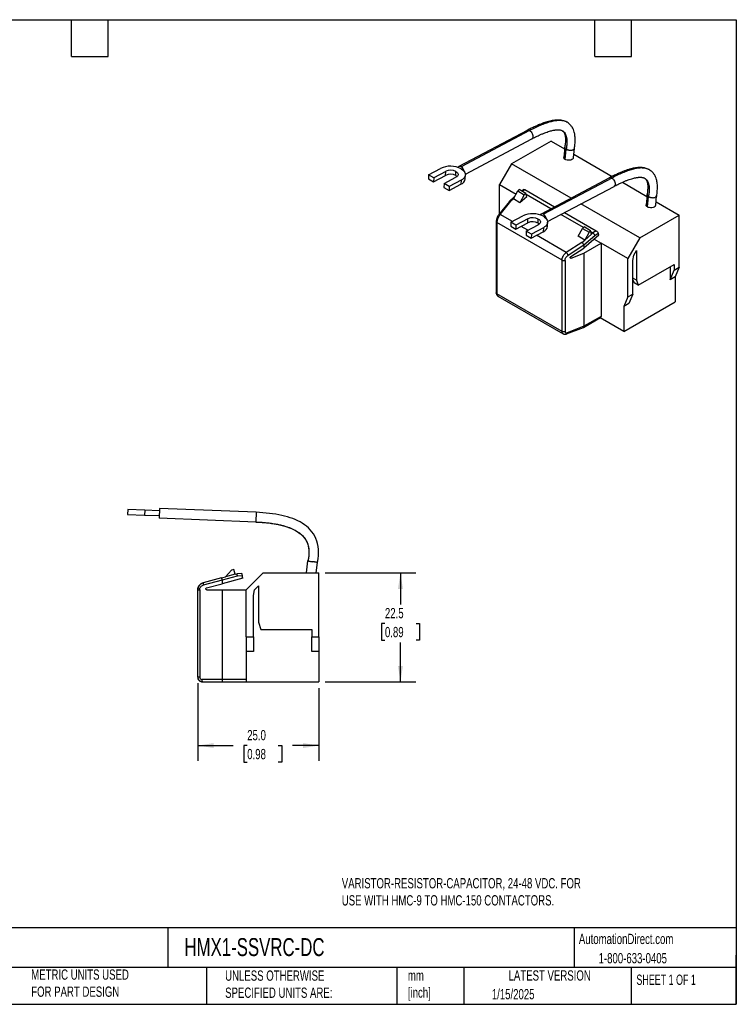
# Model space of a CAD drawing. Header units: millimetres. Extents: x 6 to 273, y 6 to 210.
# Tile 2 of 2: x 125 to 273, y 6 to 210. Entities that reach past the tile are written whole.
import ezdxf

# ---------------------------------------------------------------- set-up
doc = ezdxf.new("R2010")
doc.units = ezdxf.units.MM
doc.linetypes.add('SLD-Solid', pattern=[0])
doc.layers.add('DIMENSIONS', color=140, linetype='SLD-Solid', lineweight=25)
doc.layers.add('TEXT', color=140, linetype='SLD-Solid', lineweight=25)
doc.styles.add('SLDTEXTSTYLE0', font='TXT', dxfattribs={"width": 0.7})
doc.styles.add('SLDTEXTSTYLE1', font='TXT', dxfattribs={"width": 0.65})
doc.dimstyles.new('SLDDIMSTYLE0', dxfattribs={"dimtxt": 2.158008, "dimasz": 3.302, "dimexe": 0, "dimexo": 0.0625, "dimgap": 0.539502, "dimtad": 0, "dimtih": 1, "dimtoh": 1, "dimrnd": 1e-09, "dimzin": 12, "dimdsep": 46, "dimtxsty": 'SLDTEXTSTYLE0', "dimsah": 1, "dimcen": 0.09, "dimadec": 0, "dimazin": 3, "dimtfac": 1, "dimtofl": 0, "dimtmove": 0, "dimatfit": 3, "dimfxl": 0, "dimfrac": 2, "dimtolj": 1, "dimtzin": 12, "dimarcsym": 0})
doc.dimstyles.new('SLDDIMSTYLE1', dxfattribs={"dimtxt": 2.158008, "dimasz": 3.302, "dimexe": 0, "dimexo": 0.0625, "dimgap": 0.539502, "dimtad": 0, "dimtih": 1, "dimtoh": 1, "dimrnd": 1e-09, "dimzin": 4, "dimdsep": 46, "dimtxsty": 'SLDTEXTSTYLE0', "dimsah": 1, "dimcen": 0.09, "dimadec": 0, "dimazin": 1, "dimtfac": 1, "dimtofl": 0, "dimtmove": 0, "dimatfit": 3, "dimfxl": 0, "dimfrac": 2, "dimtolj": 1, "dimtzin": 12, "dimarcsym": 0})

# ---------------------------------------------------------------- blocks, each defined once
blk = doc.blocks.new('_D_2')
at = {"layer": 'DIMENSIONS'}
for p, q in [((188.23, 95.39), (206.95, 95.39)), ((203.77, 95.39), (203.77, 88.84)), ((200.57, 84.93), (199.84, 84.93)), ((199.84, 84.93), (199.84, 81.5)), ((206.98, 84.93), (207.7, 84.93)), ((207.7, 84.93), (207.7, 81.5)), ((199.84, 81.5), (200.57, 81.5)), ((207.7, 81.5), (206.98, 81.5)), ((203.77, 72.89), (203.77, 81.02)), ((188.23, 72.89), (206.95, 72.89))]:
    blk.add_line(p, q, dxfattribs=at)
for points in [[(203.77, 95.39), (203.26, 92.09), (204.28, 92.09)], [(203.77, 72.89), (204.28, 76.2), (203.26, 76.2)]]:
    blk.add_solid(points, dxfattribs=at)
at = {"layer": 'DIMENSIONS', "char_height": 2.117, "attachment_point": 1, "style": 'SLDTEXTSTYLE0'}
for s, insert in [('22.5', (200.57, 88.14)), ('0.89', (200.57, 84.23))]:
    blk.add_mtext(s, dxfattribs=dict(at, insert=insert))
blk = doc.blocks.new('_D_3')
at = {"layer": 'DIMENSIONS'}
for p, q in [((161.96, 72.62), (161.96, 56.58)), ((186.96, 71.62), (186.96, 56.58)), ((161.96, 59.75), (169.23, 59.75)), ((172.16, 59.75), (171.43, 59.75)), ((171.43, 59.75), (171.43, 56.32)), ((178.57, 59.75), (179.29, 59.75)), ((179.29, 59.75), (179.29, 56.32)), ((186.96, 59.75), (181.49, 59.75)), ((171.43, 56.32), (172.16, 56.32)), ((179.29, 56.32), (178.57, 56.32))]:
    blk.add_line(p, q, dxfattribs=at)
for points in [[(161.96, 59.75), (165.27, 59.24), (165.27, 60.26)], [(186.96, 59.75), (183.66, 60.26), (183.66, 59.24)]]:
    blk.add_solid(points, dxfattribs=at)
at = {"layer": 'DIMENSIONS', "char_height": 2.117, "attachment_point": 1, "style": 'SLDTEXTSTYLE0'}
for s, insert in [('25.0', (172.16, 62.96)), ('0.98', (172.16, 59.05))]:
    blk.add_mtext(s, dxfattribs=dict(at, insert=insert))

msp = doc.modelspace()

# ---------------------------------------------------------------- linework, layer by layer
for p, q in [((238.15, 188.369), (238.117, 188.385)), ((229.917, 186.715), (215.804, 179.234)), ((230.414, 186.664), (216.301, 179.183)), ((217.159, 177.688), (230.853, 184.948)), ((234.84, 184.49), (226.708, 179.796)), ((234.84, 184.49), (237.631, 182.879)), ((237.666, 183.228), (237.457, 181.14)), ((239.461, 181.08), (239.651, 182.979)), ((237.746, 180.698), (237.96, 182.836)), ((239.531, 181.782), (247.454, 177.209)), ((209.573, 177.557), (212.046, 178.868)), ((226.708, 179.796), (224.233, 175.51)), ((238.967, 172.719), (226.708, 179.796)), ((209.573, 177.557), (209.544, 176.724)), ((210.634, 176.944), (209.573, 177.557)), ((210.605, 176.112), (213.078, 177.423)), ((210.634, 176.944), (210.605, 176.112)), ((213.107, 178.255), (210.634, 176.944)), ((212.755, 175.72), (215.228, 177.031)), ((213.078, 177.423), (213.107, 178.255)), ((215.198, 177.372), (215.227, 178.205)), ((217.137, 176.706), (217.166, 177.539)), ((246.887, 176.918), (232.775, 169.437)), ((247.384, 176.867), (233.272, 169.386)), ((255.121, 178.573), (255.087, 178.588)), ((209.544, 176.724), (210.605, 176.112)), ((212.755, 175.72), (212.726, 174.887)), ((212.726, 174.887), (213.787, 174.275)), ((213.816, 175.107), (212.755, 175.72)), ((213.787, 174.275), (216.26, 175.586)), ((213.816, 175.107), (213.787, 174.275)), ((216.289, 176.418), (213.816, 175.107)), ((216.289, 176.418), (216.26, 175.586)), ((224.233, 175.51), (227.612, 173.559)), ((224.233, 169.557), (224.233, 175.51)), ((234.129, 167.891), (247.824, 175.151)), ((249.552, 175.997), (254.602, 173.082)), ((227.327, 173.034), (226.245, 172.075)), ((227.071, 172.561), (227.959, 174.199)), ((227.959, 174.199), (228.285, 174.488)), ((227.959, 174.199), (229.302, 173.423)), ((229.628, 173.713), (228.285, 174.488)), ((229.302, 173.423), (228.414, 171.785)), ((229.813, 173.025), (228.414, 171.785)), ((229.206, 174.514), (228.745, 174.223)), ((228.896, 174.136), (229.432, 174.474)), ((229.628, 173.713), (229.302, 173.423)), ((229.432, 174.474), (235.581, 170.924)), ((229.813, 173.025), (229.628, 173.713)), ((234.81, 170.516), (229.694, 173.47)), ((254.636, 173.431), (254.427, 171.343)), ((254.717, 170.901), (254.931, 173.039)), ((256.431, 171.283), (256.622, 173.182)), ((226.232, 172.06), (224.057, 169.336)), ((224.356, 169.365), (226.51, 172.064)), ((227.071, 172.561), (226.51, 172.064)), ((228.414, 171.785), (227.071, 172.561)), ((253.154, 164.529), (241.011, 171.539)), ((256.502, 171.985), (261.286, 169.224)), ((226.853, 167.924), (224.356, 169.365)), ((226.544, 167.76), (229.017, 169.071)), ((241.509, 166.649), (236.854, 169.336)), ((237.625, 169.744), (244.14, 165.983)), ((253.154, 164.529), (261.286, 169.224)), ((261.286, 158.445), (261.286, 169.224)), ((223.528, 167.872), (223.528, 153.174)), ((237.096, 159.92), (223.675, 167.668)), ((223.675, 167.668), (223.675, 152.97)), ((226.544, 167.76), (226.515, 166.927)), ((226.515, 166.927), (227.576, 166.315)), ((227.604, 167.148), (226.544, 167.76)), ((227.576, 166.315), (230.048, 167.626)), ((227.604, 167.148), (227.576, 166.315)), ((230.077, 168.458), (227.604, 167.148)), ((230.035, 166.087), (228.652, 166.885)), ((229.726, 165.923), (232.199, 167.234)), ((230.048, 167.626), (230.077, 168.458)), ((232.169, 167.575), (232.198, 168.408)), ((234.107, 166.91), (234.136, 167.742)), ((241.323, 166.484), (241.649, 166.773)), ((242.993, 165.998), (241.649, 166.773)), ((229.726, 165.923), (229.697, 165.09)), ((229.697, 165.09), (230.758, 164.478)), ((230.786, 165.311), (229.726, 165.923)), ((230.758, 164.478), (233.23, 165.789)), ((230.786, 165.311), (230.758, 164.478)), ((233.259, 166.621), (230.786, 165.311)), ((237.987, 161.497), (231.834, 165.049)), ((233.259, 166.621), (233.23, 165.789)), ((240.435, 164.846), (241.323, 166.484)), ((241.779, 164.07), (240.435, 164.846)), ((241.323, 166.484), (242.666, 165.708)), ((244.674, 165.106), (241.628, 162.405)), ((243.842, 164.959), (241.628, 162.997)), ((242.666, 165.708), (241.779, 164.07)), ((243.177, 165.31), (241.779, 164.07)), ((242.993, 165.998), (242.666, 165.708)), ((243.177, 165.31), (242.993, 165.998)), ((243.433, 165.538), (243.058, 165.754)), ((243.177, 165.31), (243.433, 165.538)), ((244.14, 165.983), (243.433, 165.538)), ((244.587, 165.43), (243.842, 164.959)), ((244.674, 165.106), (244.587, 165.43)), ((241.218, 163.573), (237.987, 161.497)), ((241.626, 163.016), (238.356, 160.915)), ((241.218, 163.573), (241.779, 164.07)), ((241.628, 161.386), (245.164, 163.427)), ((241.628, 162.997), (241.628, 162.405)), ((243.72, 164.26), (245.164, 163.427)), ((250.679, 160.243), (245.164, 163.427)), ((245.164, 163.427), (245.164, 148.321)), ((253.154, 164.529), (250.679, 160.243)), ((238.92, 160.664), (241.628, 162.405)), ((238.964, 160.36), (241.628, 161.386)), ((241.628, 161.386), (241.628, 146.28)), ((251.74, 159.875), (251.892, 160.957)), ((251.892, 160.957), (252.447, 161.919)), ((252.447, 161.919), (252.447, 155.792)), ((237.096, 145.222), (237.096, 159.92)), ((237.727, 159.884), (237.727, 145.186)), ((238.794, 160.458), (238.964, 160.36)), ((250.679, 152.322), (250.679, 160.243)), ((251.74, 152.935), (251.74, 159.875)), ((252.801, 154.772), (260.225, 159.058)), ((259.377, 158.568), (259.377, 155.873)), ((260.225, 159.058), (260.225, 157.833)), ((259.377, 155.873), (260.225, 157.833)), ((260.437, 156.486), (259.377, 155.873)), ((260.225, 157.833), (261.286, 158.445)), ((261.286, 158.445), (260.437, 156.486)), ((260.437, 156.486), (260.437, 151.341)), ((252.447, 155.792), (251.74, 156.201)), ((251.74, 155.874), (251.952, 155.261)), ((252.801, 154.772), (251.952, 155.261)), ((252.447, 155.792), (252.801, 154.772)), ((237.096, 145.222), (223.675, 152.97)), ((223.861, 152.524), (237.324, 144.753)), ((250.679, 152.322), (251.74, 152.935)), ((251.74, 152.935), (250.891, 150.975)), ((250.679, 152.322), (249.831, 150.362)), ((249.831, 145.218), (260.437, 151.341)), ((250.891, 150.975), (249.831, 150.362)), ((249.831, 150.362), (249.831, 145.218)), ((241.525, 146.051), (245.06, 148.092)), ((245.164, 148.321), (241.628, 146.28)), ((249.831, 145.218), (244.957, 148.032)), ((237.358, 144.743), (237.324, 144.753)), ((238.053, 144.715), (241.516, 146.048)), ((241.628, 146.28), (238.151, 144.941)), ((147.532, 108.465), (147.491, 107.465)), ((151.029, 108.322), (147.532, 108.465)), ((151.029, 108.322), (150.988, 107.322)), ((154.026, 108.199), (151.029, 108.322)), ((154.047, 108.699), (153.965, 106.7)), ((174.005, 107.883), (154.047, 108.699)), ((174.005, 107.883), (173.924, 105.9)), ((147.491, 107.465), (150.988, 107.322)), ((150.988, 107.322), (153.986, 107.2)), ((173.923, 105.885), (153.965, 106.7)), ((173.924, 105.9), (173.923, 105.885)), ((184.375, 95.393), (184.677, 97.859)), ((168.933, 95.953), (167.677, 94.575)), ((169.394, 96.077), (168.933, 95.953)), ((169.655, 95.105), (169.394, 96.077)), ((186.39, 95.393), (186.652, 97.529)), ((166.885, 94.363), (163.076, 93.342)), ((166.961, 93.892), (163.108, 92.859)), ((166.885, 94.363), (167.677, 94.575)), ((170.095, 94.705), (166.965, 93.866)), ((171.272, 94.296), (166.965, 93.142)), ((166.965, 93.866), (166.965, 93.142)), ((169.655, 95.105), (167.677, 94.575)), ((169.655, 95.105), (170.017, 95.202)), ((171.016, 95.249), (170.017, 95.202)), ((171.149, 94.754), (170.095, 94.705)), ((171.272, 94.296), (171.149, 94.754)), ((175.465, 95.393), (171.965, 91.893)), ((175.465, 95.393), (186.965, 95.393)), ((186.965, 82.193), (186.965, 95.393)), ((161.965, 73.893), (161.965, 91.893)), ((162.04, 92.338), (161.967, 91.893)), ((162.366, 91.893), (162.366, 73.893)), ((163.773, 92.286), (166.965, 93.142)), ((163.825, 91.893), (166.965, 91.893)), ((166.965, 91.893), (166.965, 73.393)), ((166.965, 91.893), (171.965, 91.893)), ((171.965, 82.193), (171.965, 91.893)), ((173.465, 90.693), (173.679, 91.911)), ((173.679, 91.911), (174.465, 92.696)), ((174.465, 92.696), (174.465, 85.193)), ((173.465, 82.193), (173.465, 90.693)), ((174.465, 85.193), (174.965, 83.693)), ((174.965, 83.693), (185.465, 83.693)), ((185.465, 83.693), (185.465, 82.193)), ((171.965, 82.193), (171.965, 79.193)), ((171.965, 82.193), (173.465, 82.193)), ((173.465, 82.193), (173.465, 79.193)), ((185.465, 82.193), (186.965, 82.193)), ((185.465, 79.193), (185.465, 82.193)), ((186.965, 82.193), (186.965, 79.193)), ((173.465, 79.193), (171.965, 79.193)), ((171.965, 79.193), (171.965, 72.893)), ((186.965, 79.193), (185.465, 79.193)), ((186.965, 79.193), (186.965, 72.893)), ((166.965, 73.393), (162.866, 73.393)), ((171.965, 73.393), (166.965, 73.393)), ((162.965, 72.893), (167.014, 72.893)), ((167.014, 72.893), (171.965, 72.893)), ((171.965, 72.893), (186.965, 72.893))]:
    msp.add_line(p, q)
at = {"flags": 128}
for points in [[(230.414, 186.664), (230.57, 186.552), (230.718, 186.404), (230.848, 186.228), (230.956, 186.031), (231.035, 185.825), (231.081, 185.619), (231.092, 185.423), (231.068, 185.248), (231.01, 185.102), (230.92, 184.993), (230.853, 184.948)], [(215.198, 177.372), (215.366, 177.257), (215.45, 177.182)], [(215.227, 178.205), (215.395, 178.09), (215.526, 177.961), (215.615, 177.823), (215.661, 177.68), (215.661, 177.535), (215.616, 177.394), (215.527, 177.26), (215.396, 177.137), (215.228, 177.031)], [(216.287, 178.767), (216.546, 178.597), (216.764, 178.411), (216.937, 178.212), (217.064, 178.004), (217.14, 177.789), (217.166, 177.571), (217.141, 177.355), (217.064, 177.144), (216.938, 176.942), (216.765, 176.751), (216.547, 176.575), (216.289, 176.418)], [(247.384, 176.867), (247.541, 176.755), (247.688, 176.607), (247.819, 176.431), (247.926, 176.234), (248.005, 176.028), (248.051, 175.822), (248.063, 175.626), (248.039, 175.451), (247.98, 175.305), (247.89, 175.196), (247.824, 175.151)], [(224.356, 169.365), (224.28, 169.386), (224.21, 169.394), (224.148, 169.389), (224.097, 169.37), (224.059, 169.339), (224.056, 169.335)], [(233.257, 168.97), (233.516, 168.8), (233.734, 168.614), (233.908, 168.415), (234.034, 168.207), (234.111, 167.992), (234.137, 167.775), (234.111, 167.558), (234.035, 167.347), (233.909, 167.145), (233.736, 166.954), (233.518, 166.779), (233.259, 166.621)], [(232.169, 167.575), (232.337, 167.46), (232.42, 167.385)], [(232.198, 168.408), (232.366, 168.293), (232.497, 168.165), (232.586, 168.026), (232.632, 167.883), (232.632, 167.738), (232.586, 167.597), (232.497, 167.463), (232.367, 167.341), (232.199, 167.234)]]:
    msp.add_lwpolyline(points, dxfattribs=at)
for centre, radius, start, end in [((230.121, 186.256), 0.502, 54.30306, 113.98232), ((214.064, 174.53), 4.784, 62.31647, 114.95389), ((216.022, 178.835), 0.446, 51.26406, 150.35227), ((215.489, 177.929), 1.494, 9.58554, 57.0546), ((214.087, 175.265), 2.382, 62.19776, 115.0726), ((214.116, 176.098), 2.382, 62.19776, 115.0726), ((247.091, 176.459), 0.502, 54.30306, 113.98232), ((215.725, 176.908), 1.426, 292.02843, 351.88659), ((231.035, 164.733), 4.784, 62.31647, 114.95389), ((231.087, 166.301), 2.382, 62.19776, 115.0726), ((232.993, 169.038), 0.446, 51.26406, 150.35227), ((232.46, 168.132), 1.494, 9.58554, 57.0546), ((231.058, 165.468), 2.382, 62.19776, 115.0726), ((232.696, 167.111), 1.426, 292.02843, 351.88659), ((236.971, 160.444), 1.463, 18.76103, 45.99664), ((244.926, 148.29), 0.24, 304.05635, 7.25583), ((163.743, 93.143), 0.696, 163.35553, 204.07274)]:
    msp.add_arc(centre, radius, start, end)
for points, knots in [([(237.995, 188.443), (237.893, 188.494), (237.667, 188.608), (237.326, 188.706), (237.022, 188.769), (236.79, 188.802), (236.557, 188.823), (236.307, 188.832), (236.039, 188.829), (235.753, 188.812), (235.428, 188.777), (235.037, 188.716), (234.572, 188.619), (234.028, 188.476), (233.447, 188.293), (232.837, 188.072), (232.204, 187.817), (231.504, 187.508), (230.734, 187.141), (230.198, 186.861), (229.917, 186.715)], [0, 0, 0, 0, 0.0402648, 0.0889462, 0.1258072, 0.1544929, 0.182474, 0.2168024, 0.2504195, 0.2839662, 0.3239321, 0.372316, 0.4295861, 0.4963266, 0.57324, 0.6426347, 0.7195093, 0.8043514, 0.8976715, 1, 1, 1, 1]), ([(238.148, 188.364), (238.13, 188.377), (237.978, 188.483), (237.642, 188.6), (237.075, 188.734), (236.367, 188.76), (235.518, 188.664), (234.605, 188.453), (233.634, 188.14), (232.608, 187.732), (231.528, 187.241), (230.791, 186.859), (230.414, 186.664)], [0, 0, 0, 0, 0.0097321, 0.0820928, 0.1550982, 0.2615997, 0.3718206, 0.4866472, 0.6066366, 0.732111, 0.8632214, 1, 1, 1, 1]), ([(239.645, 182.963), (239.673, 183.134), (239.735, 183.51), (239.788, 184.055), (239.815, 184.577), (239.813, 185.061), (239.783, 185.518), (239.72, 185.958), (239.616, 186.416), (239.447, 186.905), (239.231, 187.314), (239.018, 187.617), (238.803, 187.867), (238.518, 188.135), (238.278, 188.288), (238.15, 188.369)], [0, 0, 0, 0, 0.0768449, 0.1692747, 0.2496087, 0.319491, 0.3990359, 0.4715073, 0.5398529, 0.6368603, 0.7380618, 0.7914315, 0.8514554, 0.9209415, 1, 1, 1, 1]), ([(230.853, 184.948), (231.118, 185.085), (231.619, 185.347), (232.326, 185.685), (232.953, 185.963), (233.504, 186.186), (234.015, 186.374), (234.482, 186.525), (234.897, 186.64), (235.229, 186.715), (235.484, 186.763), (235.678, 186.791), (235.84, 186.81), (236.002, 186.824), (236.166, 186.831), (236.344, 186.831), (236.527, 186.82), (236.735, 186.79), (236.947, 186.739), (237.074, 186.674), (237.138, 186.641)], [0, 0, 0, 0, 0.1110663, 0.2105217, 0.2991085, 0.3775435, 0.4465203, 0.5204407, 0.5817938, 0.6316374, 0.6708811, 0.7002703, 0.7245451, 0.7517283, 0.7817905, 0.8087334, 0.8449889, 0.8909991, 0.9456095, 1, 1, 1, 1]), ([(237.132, 186.633), (237.18, 186.61), (237.356, 186.525), (237.603, 186.276), (237.84, 185.905), (237.995, 185.464), (238.087, 184.967), (238.117, 184.366), (238.083, 183.649), (238.003, 183.118), (237.96, 182.836)], [0, 0, 0, 0, 0.0486035, 0.1805412, 0.3131463, 0.4245464, 0.5448307, 0.6781256, 0.8285461, 1, 1, 1, 1]), ([(237.147, 186.636), (237.205, 186.599), (237.317, 186.529), (237.439, 186.391), (237.529, 186.252), (237.59, 186.129), (237.641, 186.004), (237.691, 185.854), (237.742, 185.649), (237.787, 185.372), (237.813, 185.042), (237.817, 184.663), (237.796, 184.234), (237.749, 183.755), (237.693, 183.408), (237.665, 183.241)], [0, 0, 0, 0, 0.100704, 0.1924864, 0.2641014, 0.3154788, 0.3535801, 0.4008238, 0.4597187, 0.5320316, 0.6203664, 0.6993146, 0.7913228, 0.8988685, 1, 1, 1, 1]), ([(237.96, 182.836), (237.88, 182.891), (237.756, 182.976), (237.683, 183.104), (237.654, 183.184), (237.672, 183.226), (237.677, 183.238)], [0, 0, 0, 0, 0.4392648, 0.6705033, 0.9088284, 1, 1, 1, 1]), ([(239.638, 182.965), (239.63, 182.926), (239.615, 182.854), (239.513, 182.763), (239.417, 182.718), (239.366, 182.695)], [0, 0, 0, 0, 0.3587381, 0.6597747, 1, 1, 1, 1]), ([(237.746, 180.698), (237.677, 180.748), (237.529, 180.854), (237.438, 181.018), (237.467, 181.113), (237.474, 181.138)], [0, 0, 0, 0, 0.3988423, 0.8475485, 1, 1, 1, 1]), ([(239.383, 180.888), (239.329, 180.814), (239.241, 180.737), (238.989, 180.61), (238.824, 180.562), (238.474, 180.521), (238.291, 180.53), (237.976, 180.591), (237.844, 180.642), (237.746, 180.698)], [0, 0, 0, 0, 0.25, 0.25, 0.5, 0.5, 0.75, 0.75, 1, 1, 1, 1]), ([(237.96, 182.836), (237.985, 182.822), (238.035, 182.794), (238.121, 182.756), (238.216, 182.721), (238.319, 182.689), (238.43, 182.661), (238.546, 182.639), (238.682, 182.622), (238.852, 182.612), (239.032, 182.619), (239.185, 182.642), (239.29, 182.668), (239.343, 182.687), (239.366, 182.695)], [0, 0, 0, 0, 0.0644803, 0.1317837, 0.2016919, 0.2739067, 0.3480505, 0.4236737, 0.5002679, 0.6088529, 0.7501668, 0.8582776, 0.9407791, 1, 1, 1, 1]), ([(239.383, 180.888), (239.422, 180.946), (239.465, 181.009), (239.458, 181.075), (239.457, 181.08)], [0, 0, 0, 0, 0.9145207, 1, 1, 1, 1]), ([(254.965, 178.646), (254.863, 178.697), (254.638, 178.812), (254.297, 178.909), (253.993, 178.972), (253.761, 179.005), (253.527, 179.026), (253.278, 179.036), (253.01, 179.032), (252.724, 179.015), (252.398, 178.98), (252.008, 178.919), (251.543, 178.822), (250.998, 178.679), (250.418, 178.496), (249.808, 178.275), (249.174, 178.02), (248.475, 177.711), (247.705, 177.344), (247.168, 177.064), (246.888, 176.918)], [0, 0, 0, 0, 0.0402648, 0.0889462, 0.1258072, 0.1544929, 0.182474, 0.2168024, 0.2504195, 0.2839662, 0.3239321, 0.372316, 0.4295861, 0.4963266, 0.57324, 0.6426347, 0.7195093, 0.8043514, 0.8976715, 1, 1, 1, 1]), ([(255.118, 178.567), (255.1, 178.58), (254.949, 178.686), (254.613, 178.803), (254.045, 178.938), (253.337, 178.963), (252.488, 178.867), (251.576, 178.656), (250.605, 178.343), (249.578, 177.935), (248.499, 177.444), (247.761, 177.062), (247.384, 176.867)], [0, 0, 0, 0, 0.0097321, 0.0820928, 0.1550982, 0.2615997, 0.3718206, 0.4866472, 0.6066366, 0.732111, 0.8632214, 1, 1, 1, 1]), ([(247.824, 175.151), (248.088, 175.289), (248.589, 175.55), (249.297, 175.888), (249.924, 176.166), (250.474, 176.39), (250.986, 176.577), (251.452, 176.728), (251.868, 176.843), (252.199, 176.918), (252.454, 176.966), (252.648, 176.995), (252.811, 177.014), (252.973, 177.027), (253.137, 177.034), (253.315, 177.034), (253.497, 177.023), (253.705, 176.993), (253.918, 176.942), (254.045, 176.877), (254.108, 176.844)], [0, 0, 0, 0, 0.1110663, 0.2105217, 0.2991085, 0.3775435, 0.4465203, 0.5204407, 0.5817938, 0.6316374, 0.6708811, 0.7002703, 0.7245451, 0.7517283, 0.7817905, 0.8087334, 0.8449889, 0.8909991, 0.9456095, 1, 1, 1, 1]), ([(254.103, 176.836), (254.15, 176.813), (254.327, 176.728), (254.573, 176.479), (254.81, 176.108), (254.965, 175.667), (255.057, 175.17), (255.087, 174.569), (255.053, 173.852), (254.974, 173.321), (254.931, 173.039)], [0, 0, 0, 0, 0.0486035, 0.1805412, 0.3131463, 0.4245464, 0.5448307, 0.6781256, 0.8285461, 1, 1, 1, 1]), ([(254.118, 176.839), (254.176, 176.802), (254.287, 176.732), (254.41, 176.594), (254.5, 176.455), (254.561, 176.332), (254.612, 176.207), (254.661, 176.057), (254.712, 175.852), (254.758, 175.575), (254.784, 175.245), (254.788, 174.866), (254.767, 174.438), (254.72, 173.958), (254.663, 173.611), (254.636, 173.444)], [0, 0, 0, 0, 0.100704, 0.1924864, 0.2641014, 0.3154788, 0.3535801, 0.4008238, 0.4597187, 0.5320316, 0.6203664, 0.6993146, 0.7913228, 0.8988685, 1, 1, 1, 1]), ([(256.616, 173.166), (256.644, 173.337), (256.705, 173.713), (256.759, 174.258), (256.786, 174.78), (256.784, 175.264), (256.753, 175.721), (256.69, 176.161), (256.586, 176.619), (256.417, 177.108), (256.201, 177.517), (255.988, 177.82), (255.774, 178.07), (255.488, 178.338), (255.248, 178.491), (255.121, 178.573)], [0, 0, 0, 0, 0.0768449, 0.1692747, 0.2496087, 0.319491, 0.3990359, 0.4715073, 0.5398529, 0.6368603, 0.7380618, 0.7914315, 0.8514554, 0.9209415, 1, 1, 1, 1]), ([(229.212, 174.506), (229.217, 174.513), (229.237, 174.54), (229.317, 174.53), (229.395, 174.492), (229.432, 174.474)], [0, 0, 0, 0, 0.1506275, 0.5929101, 1, 1, 1, 1]), ([(254.931, 173.039), (254.85, 173.094), (254.727, 173.179), (254.654, 173.307), (254.625, 173.387), (254.643, 173.43), (254.647, 173.441)], [0, 0, 0, 0, 0.4392648, 0.6705033, 0.9088284, 1, 1, 1, 1]), ([(254.931, 173.039), (254.956, 173.025), (255.006, 172.998), (255.091, 172.959), (255.186, 172.924), (255.29, 172.892), (255.401, 172.864), (255.517, 172.842), (255.652, 172.825), (255.822, 172.815), (256.002, 172.822), (256.155, 172.845), (256.261, 172.871), (256.314, 172.89), (256.336, 172.898)], [0, 0, 0, 0, 0.06448026, 0.13178366, 0.20169191, 0.27390665, 0.34805045, 0.42367374, 0.50026794, 0.60885293, 0.75016684, 0.85827757, 0.94077909, 1, 1, 1, 1]), ([(256.609, 173.168), (256.6, 173.129), (256.585, 173.057), (256.483, 172.966), (256.387, 172.921), (256.336, 172.898)], [0, 0, 0, 0, 0.3587381, 0.6597747, 1, 1, 1, 1]), ([(226.24, 172.053), (226.255, 172.072), (226.286, 172.111), (226.388, 172.11), (226.47, 172.079), (226.51, 172.064)], [0, 0, 0, 0, 0.3110703, 0.6679241, 1, 1, 1, 1]), ([(254.717, 170.901), (254.648, 170.951), (254.5, 171.058), (254.409, 171.221), (254.437, 171.316), (254.444, 171.341)], [0, 0, 0, 0, 0.3988423, 0.8475485, 1, 1, 1, 1]), ([(256.354, 171.091), (256.3, 171.017), (256.211, 170.94), (255.959, 170.814), (255.795, 170.765), (255.445, 170.724), (255.261, 170.733), (254.946, 170.794), (254.815, 170.845), (254.717, 170.901)], [0, 0, 0, 0, 0.25, 0.25, 0.5, 0.5, 0.75, 0.75, 1, 1, 1, 1]), ([(256.354, 171.091), (256.393, 171.149), (256.436, 171.212), (256.428, 171.278), (256.428, 171.283)], [0, 0, 0, 0, 0.9145207, 1, 1, 1, 1]), ([(224.056, 169.335), (224.011, 169.274), (223.922, 169.155), (223.774, 168.892), (223.637, 168.559), (223.543, 168.183), (223.533, 167.965), (223.528, 167.864)], [0, 0, 0, 0, 0.15234569, 0.29628318, 0.55960424, 0.79360082, 1, 1, 1, 1]), ([(224.356, 169.365), (224.331, 169.337), (224.283, 169.282), (224.214, 169.192), (224.15, 169.1), (224.09, 169.008), (224.035, 168.915), (223.986, 168.822), (223.94, 168.731), (223.9, 168.642), (223.843, 168.506), (223.777, 168.32), (223.718, 168.09), (223.681, 167.869), (223.677, 167.734), (223.675, 167.668)], [0, 0, 0, 0, 0.0641783, 0.1262783, 0.186301, 0.2442475, 0.300119, 0.3539168, 0.4056424, 0.4552977, 0.5028846, 0.6307166, 0.7561467, 0.8792239, 1, 1, 1, 1]), ([(223.534, 167.873), (223.533, 167.863), (223.525, 167.821), (223.568, 167.745), (223.639, 167.694), (223.675, 167.668)], [0, 0, 0, 0, 0.1288238, 0.5644119, 1, 1, 1, 1]), ([(243.433, 165.538), (243.475, 165.514), (243.521, 165.48), (243.614, 165.393), (243.66, 165.34), (243.739, 165.227), (243.773, 165.167), (243.821, 165.055), (243.835, 165.003), (243.842, 164.959)], [0, 0, 0, 0, 0.25, 0.25, 0.5, 0.5, 0.75, 0.75, 1, 1, 1, 1]), ([(244.14, 165.983), (244.181, 165.959), (244.228, 165.926), (244.325, 165.842), (244.374, 165.791), (244.461, 165.683), (244.499, 165.626), (244.556, 165.52), (244.576, 165.471), (244.587, 165.43)], [0, 0, 0, 0, 0.25, 0.25, 0.5, 0.5, 0.75, 0.75, 1, 1, 1, 1]), ([(241.218, 163.573), (241.255, 163.547), (241.296, 163.511), (241.382, 163.424), (241.425, 163.373), (241.504, 163.265), (241.539, 163.209), (241.593, 163.105), (241.613, 163.057), (241.626, 163.016)], [0, 0, 0, 0, 0.25, 0.25, 0.5, 0.5, 0.75, 0.75, 1, 1, 1, 1]), ([(237.096, 159.92), (237.097, 159.953), (237.098, 160.018), (237.11, 160.12), (237.129, 160.225), (237.156, 160.333), (237.191, 160.442), (237.233, 160.553), (237.284, 160.664), (237.349, 160.786), (237.433, 160.923), (237.541, 161.073), (237.671, 161.222), (237.82, 161.369), (237.93, 161.453), (237.987, 161.497)], [0, 0, 0, 0, 0.0601305, 0.1208341, 0.1821174, 0.2439871, 0.3064496, 0.3695112, 0.4331778, 0.4974554, 0.5845312, 0.6783158, 0.7788179, 0.8860443, 1, 1, 1, 1]), ([(237.727, 159.884), (237.727, 160.064), (237.79, 160.267), (238.017, 160.636), (238.178, 160.801), (238.356, 160.915)], [0, 0, 0, 0, 0.5, 0.5, 1, 1, 1, 1]), ([(238.794, 160.458), (238.794, 160.491), (238.806, 160.533), (238.853, 160.609), (238.887, 160.643), (238.92, 160.664)], [0, 0, 0, 0, 0.5, 0.5, 1, 1, 1, 1]), ([(237.096, 159.92), (237.173, 159.876), (237.286, 159.843), (237.523, 159.831), (237.641, 159.851), (237.727, 159.884)], [0, 0, 0, 0, 0.5, 0.5, 1, 1, 1, 1]), ([(238.964, 160.36), (238.924, 160.345), (238.877, 160.343), (238.811, 160.381), (238.794, 160.42), (238.794, 160.458)], [0, 0, 0, 0, 0.5, 0.5, 1, 1, 1, 1]), ([(223.528, 153.182), (223.533, 153.107), (223.544, 152.953), (223.636, 152.745), (223.737, 152.605), (223.815, 152.563), (223.834, 152.552)], [0, 0, 0, 0, 0.2841409, 0.5872679, 0.9001473, 1, 1, 1, 1]), ([(223.675, 152.97), (223.639, 152.996), (223.568, 153.047), (223.525, 153.122), (223.533, 153.165), (223.534, 153.174)], [0, 0, 0, 0, 0.4373311, 0.8746622, 1, 1, 1, 1]), ([(223.675, 152.97), (223.684, 152.873), (223.697, 152.725), (223.768, 152.599), (223.814, 152.564), (223.832, 152.549)], [0, 0, 0, 0, 0.5330513, 0.8117961, 1, 1, 1, 1]), ([(223.832, 152.549), (223.84, 152.538), (223.849, 152.527), (223.861, 152.525), (223.861, 152.525)], [0, 0, 0, 0, 0.9713287, 1, 1, 1, 1]), ([(237.727, 145.186), (237.642, 145.154), (237.525, 145.133), (237.288, 145.145), (237.173, 145.178), (237.096, 145.222)], [0, 0, 0, 0, 0.5, 0.5, 1, 1, 1, 1]), ([(237.324, 144.753), (237.323, 144.753), (237.28, 144.765), (237.222, 144.834), (237.121, 144.971), (237.106, 145.123), (237.096, 145.222)], [0, 0, 0, 0, 0.0026251, 0.2625499, 0.515743, 1, 1, 1, 1]), ([(237.356, 144.741), (237.367, 144.734), (237.438, 144.686), (237.604, 144.653), (237.836, 144.647), (237.987, 144.694), (238.06, 144.718)], [0, 0, 0, 0, 0.0579633, 0.3807656, 0.696232, 1, 1, 1, 1]), ([(237.727, 145.186), (237.727, 145.133), (237.737, 145.087), (237.779, 145.003), (237.81, 144.97), (237.868, 144.935), (237.889, 144.926), (237.936, 144.914), (237.962, 144.911), (238.039, 144.909), (238.093, 144.919), (238.151, 144.941)], [0, 0, 0, 0, 0.25, 0.25, 0.5, 0.5, 0.625, 0.625, 0.75, 0.75, 1, 1, 1, 1]), ([(238.05, 144.721), (238.057, 144.721), (238.094, 144.723), (238.137, 144.795), (238.146, 144.893), (238.151, 144.941)], [0, 0, 0, 0, 0.0978927, 0.5489464, 1, 1, 1, 1]), ([(241.628, 146.28), (241.623, 146.225), (241.613, 146.112), (241.548, 146.07), (241.515, 146.049)], [0, 0, 0, 0, 0.49007902, 1, 1, 1, 1]), ([(186.652, 97.529), (186.858, 98.515), (186.922, 99.411), (186.803, 101.059), (186.618, 101.81), (186.034, 103.161), (185.636, 103.758), (184.684, 104.798), (184.132, 105.242), (182.916, 106.002), (182.251, 106.32), (180.83, 106.856), (180.072, 107.075), (177.674, 107.609), (175.909, 107.805), (174.005, 107.883)], [0, 0, 0, 0, 0.125, 0.125, 0.25, 0.25, 0.375, 0.375, 0.5, 0.5, 0.625, 0.625, 0.75, 0.75, 1, 1, 1, 1]), ([(173.923, 105.885), (175.746, 105.81), (177.407, 105.621), (180.302, 104.973), (181.533, 104.513), (182.962, 103.612), (183.368, 103.279), (184.04, 102.535), (184.307, 102.127), (184.702, 101.192), (184.832, 100.663), (184.911, 99.417), (184.859, 98.699), (184.677, 97.859)], [0, 0, 0, 0, 0.25, 0.25, 0.5, 0.5, 0.625, 0.625, 0.75, 0.75, 0.875, 0.875, 1, 1, 1, 1]), ([(173.923, 105.885), (175.746, 105.81), (177.407, 105.621), (180.302, 104.973), (181.533, 104.513), (182.962, 103.612), (183.368, 103.279), (184.04, 102.535), (184.307, 102.127), (184.702, 101.192), (184.832, 100.663), (184.911, 99.417), (184.859, 98.699), (184.677, 97.859)], [0, 0, 0, 0, 0.25, 0.25, 0.5, 0.5, 0.625, 0.625, 0.75, 0.75, 0.875, 0.875, 1, 1, 1, 1]), ([(173.924, 105.9), (174.359, 105.879), (175.188, 105.837), (176.368, 105.726), (177.424, 105.587), (178.365, 105.422), (179.197, 105.239), (179.966, 105.032), (180.669, 104.802), (181.3, 104.553), (181.825, 104.308), (182.276, 104.063), (182.71, 103.792), (183.137, 103.477), (183.546, 103.11), (183.902, 102.714), (184.156, 102.359), (184.339, 102.048), (184.48, 101.766), (184.625, 101.41), (184.741, 101.022), (184.827, 100.613), (184.881, 100.192), (184.906, 99.701), (184.888, 99.129), (184.822, 98.503), (184.733, 98.072), (184.689, 97.858)], [0, 0, 0, 0, 0.0825806, 0.1571827, 0.2242916, 0.2843926, 0.3379793, 0.385534, 0.4353066, 0.4778694, 0.5139523, 0.5451296, 0.5749529, 0.6108403, 0.6454188, 0.6789131, 0.7114984, 0.7277986, 0.7471922, 0.7712149, 0.800586, 0.8237181, 0.8502854, 0.8809947, 0.9167384, 0.9586061, 1, 1, 1, 1]), ([(184.71, 97.854), (184.718, 97.852), (184.735, 97.85), (184.836, 97.833), (184.985, 97.808), (185.186, 97.773), (185.429, 97.733), (185.582, 97.707), (185.665, 97.693)], [0, 0, 0, 0, 0.14624483, 0.28943045, 0.4369742, 0.66659156, 0.82043644, 1, 1, 1, 1]), ([(186.652, 97.529), (186.651, 97.529), (186.649, 97.529), (186.636, 97.532), (186.613, 97.535), (186.582, 97.541), (186.541, 97.548), (186.49, 97.556), (186.431, 97.566), (186.359, 97.578), (186.269, 97.593), (186.155, 97.612), (186.015, 97.635), (185.848, 97.663), (185.728, 97.683), (185.665, 97.693)], [0, 0, 0, 0, 0.0598543, 0.120473, 0.181857, 0.2440072, 0.3069246, 0.3706099, 0.435064, 0.5002876, 0.5778986, 0.6666818, 0.7666313, 0.87774, 1, 1, 1, 1]), ([(166.885, 94.363), (166.879, 94.361), (166.876, 94.35), (166.877, 94.303), (166.881, 94.267), (166.896, 94.176), (166.907, 94.121), (166.932, 94.007), (166.947, 93.947), (166.961, 93.892)], [0, 0, 0, 0, 0.25, 0.25, 0.5, 0.5, 0.75, 0.75, 1, 1, 1, 1]), ([(170.017, 95.202), (170.017, 95.202), (170.019, 95.191), (170.027, 95.143), (170.033, 95.105), (170.048, 95.008), (170.057, 94.949), (170.076, 94.827), (170.086, 94.764), (170.095, 94.705)], [0, 0, 0, 0, 0.25, 0.25, 0.5, 0.5, 0.75, 0.75, 1, 1, 1, 1]), ([(171.016, 95.249), (171.016, 95.249), (171.019, 95.238), (171.032, 95.19), (171.042, 95.152), (171.068, 95.056), (171.084, 94.997), (171.116, 94.875), (171.133, 94.813), (171.149, 94.754)], [0, 0, 0, 0, 0.25, 0.25, 0.5, 0.5, 0.75, 0.75, 1, 1, 1, 1]), ([(161.965, 91.893), (161.965, 91.933), (161.967, 92.012), (161.982, 92.131), (162.006, 92.249), (162.039, 92.367), (162.083, 92.482), (162.136, 92.594), (162.199, 92.702), (162.28, 92.818), (162.385, 92.939), (162.52, 93.064), (162.682, 93.178), (162.868, 93.277), (163.005, 93.32), (163.076, 93.342)], [0, 0, 0, 0, 0.0601305, 0.1208341, 0.1821174, 0.2439871, 0.3064496, 0.3695112, 0.4331778, 0.4974554, 0.5845312, 0.6783158, 0.7788179, 0.8860443, 1, 1, 1, 1]), ([(161.965, 91.893), (161.965, 91.893), (162.004, 91.893), (162.157, 91.893), (162.266, 91.893), (162.366, 91.893)], [0, 0, 0, 0, 0.5, 0.5, 1, 1, 1, 1]), ([(163.062, 93.331), (162.911, 93.274), (162.608, 93.162), (162.265, 92.815), (162.068, 92.523), (162.042, 92.35), (162.04, 92.338)], [0, 0, 0, 0, 0.32388661, 0.64869107, 0.97451289, 1, 1, 1, 1]), ([(162.366, 91.893), (162.367, 92.113), (162.442, 92.332), (162.708, 92.677), (162.899, 92.803), (163.108, 92.859)], [0, 0, 0, 0, 0.5, 0.5, 1, 1, 1, 1]), ([(163.625, 92.093), (163.625, 92.134), (163.638, 92.179), (163.693, 92.251), (163.734, 92.276), (163.773, 92.286)], [0, 0, 0, 0, 0.5, 0.5, 1, 1, 1, 1]), ([(163.825, 91.893), (163.777, 91.893), (163.722, 91.913), (163.644, 91.991), (163.625, 92.046), (163.625, 92.093)], [0, 0, 0, 0, 0.5, 0.5, 1, 1, 1, 1]), ([(162.366, 73.893), (162.266, 73.893), (162.159, 73.893), (162.005, 73.893), (161.965, 73.893), (161.965, 73.893)], [0, 0, 0, 0, 0.5, 0.5, 1, 1, 1, 1]), ([(161.966, 73.903), (161.968, 73.836), (161.972, 73.721), (162.009, 73.613), (162.025, 73.567)], [0, 0, 0, 0, 0.5778407, 1, 1, 1, 1]), ([(161.966, 73.903), (161.968, 73.836), (161.972, 73.721), (162.009, 73.613), (162.024, 73.567)], [0, 0, 0, 0, 0.5779639, 1, 1, 1, 1]), ([(162.025, 73.567), (162.029, 73.55), (162.052, 73.469), (162.128, 73.338), (162.292, 73.136), (162.569, 72.944), (162.827, 72.916), (162.956, 72.901)], [0, 0, 0, 0, 0.0433008, 0.2040277, 0.3644077, 0.6824626, 1, 1, 1, 1]), ([(162.965, 72.893), (162.884, 72.899), (162.733, 72.909), (162.486, 73.002), (162.277, 73.148), (162.127, 73.341), (162.044, 73.471), (162.03, 73.551), (162.028, 73.567)], [0, 0, 0, 0, 0.19542904, 0.36696611, 0.6373106, 0.80193037, 0.96228668, 1, 1, 1, 1]), ([(162.366, 73.893), (162.367, 73.828), (162.378, 73.767), (162.428, 73.645), (162.465, 73.589), (162.533, 73.519), (162.558, 73.498), (162.613, 73.461), (162.644, 73.445), (162.734, 73.406), (162.798, 73.393), (162.866, 73.393)], [0, 0, 0, 0, 0.25, 0.25, 0.5, 0.5, 0.625, 0.625, 0.75, 0.75, 1, 1, 1, 1]), ([(162.965, 72.893), (162.953, 72.893), (162.941, 72.904), (162.916, 72.953), (162.905, 72.991), (162.886, 73.089), (162.878, 73.148), (162.869, 73.271), (162.866, 73.334), (162.866, 73.393)], [0, 0, 0, 0, 0.25, 0.25, 0.5, 0.5, 0.75, 0.75, 1, 1, 1, 1]), ([(166.965, 73.393), (166.965, 73.334), (166.966, 73.271), (166.97, 73.148), (166.974, 73.089), (166.984, 72.991), (166.99, 72.953), (167.002, 72.904), (167.008, 72.893), (167.014, 72.893)], [0, 0, 0, 0, 0.25, 0.25, 0.5, 0.5, 0.75, 0.75, 1, 1, 1, 1])]:
    msp.add_open_spline(points, degree=3, knots=knots)
for points in [[(241.626, 163.016), (241.627, 163.01), (241.628, 163.004), (241.628, 162.997)], [(166.961, 93.892), (166.963, 93.884), (166.965, 93.875), (166.965, 93.866)]]:
    msp.add_open_spline(points, degree=3)
at = {"layer": 'TEXT'}
for p, q in [((6.35, 209.55), (273.05, 209.55)), ((135.89, 201.93), (135.89, 209.55)), ((143.51, 201.93), (143.51, 209.55)), ((243.84, 201.93), (243.84, 209.55)), ((251.46, 201.93), (251.46, 209.55)), ((273.05, 209.55), (273.05, 6.35)), ((135.89, 201.93), (143.51, 201.93)), ((243.84, 201.93), (251.46, 201.93)), ((273.05, 22.126), (6.35, 22.126)), ((155.759, 22.126), (155.759, 13.97)), ((239.575, 22.126), (239.575, 13.97)), ((273.05, 6.35), (273.05, 16.51)), ((273.05, 13.97), (6.35, 13.97)), ((163.78, 13.97), (163.78, 6.35)), ((203.024, 13.97), (203.024, 6.35)), ((216.812, 13.97), (216.812, 6.35)), ((251.349, 13.97), (251.349, 6.35)), ((6.35, 6.35), (273.05, 6.35))]:
    msp.add_line(p, q, dxfattribs=at)

# ---------------------------------------------------------------- texts
for s, insert, char_height, attachment_point, style in [('VARISTOR-RESISTOR-CAPACITOR, 24-48 VDC. FOR ^JUSE WITH HMC-9 TO HMC-150 CONTACTORS.', (191.67, 32.394), 2.11667, 1, 'SLDTEXTSTYLE0'), ('AutomationDirect.com', (240.577, 20.902), 2.11667, 1, 'SLDTEXTSTYLE0'), ('HMX1-SSVRC-DC', (159.208, 20.011), 3.70417, 1, 'SLDTEXTSTYLE0'), ('1-800-633-0405', (244.644, 16.924), 2.11667, 1, 'SLDTEXTSTYLE0'), ('METRIC UNITS USED ^JFOR PART DESIGN', (127.604, 13.546), 2.11667, 1, 'SLDTEXTSTYLE0'), ('UNLESS OTHERWISE ^JSPECIFIED UNITS ARE:', (167.608, 13.331), 2.11667, 1, 'SLDTEXTSTYLE0'), ('mm^J[inch]', (205.299, 13.36), 2.1167, 1, 'SLDTEXTSTYLE0'), ('LATEST VERSION', (234.552, 13.364), 2.11667, 2, 'SLDTEXTSTYLE0'), ('SHEET 1 OF 1', (252.441, 12.483), 2.11667, 1, 'SLDTEXTSTYLE1'), ('1/15/2025', (222.613, 9.503), 2.1167, 1, 'SLDTEXTSTYLE0')]:
    msp.add_mtext(s, dxfattribs=dict(at, insert=insert, char_height=char_height, attachment_point=attachment_point, style=style))

# ---------------------------------------------------------------- dimensions: what is measured, and where the dimension line sits
at = {"layer": 'DIMENSIONS'}
dim = msp.add_linear_dim(base=(203.772, 72.893), p1=(186.965, 95.393), p2=(186.965, 72.893), angle=90, dimstyle='SLDDIMSTYLE0', dxfattribs=at)
dim.commit()
dim.dimension.update_dxf_attribs({"geometry": '_D_2', "text_midpoint": (203.772, 84.932), "dimtype": 160})
dim = msp.add_linear_dim(base=(186.965, 59.75), p1=(161.965, 73.893), p2=(186.965, 72.893), dimstyle='SLDDIMSTYLE1', dxfattribs=at)
dim.commit()
dim.dimension.update_dxf_attribs({"geometry": '_D_3', "text_midpoint": (175.364, 59.75), "dimtype": 160})

doc.saveas('drawing.dxf')
